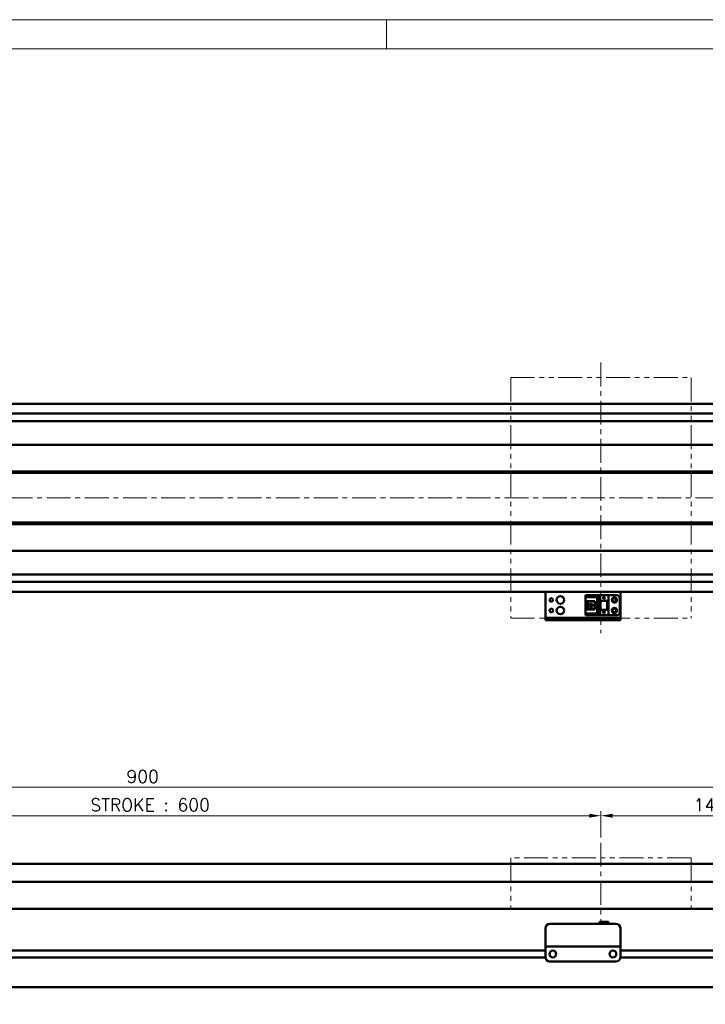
# Model space of a CAD drawing. Header units: millimetres. Extents: x 46891 to 50168, y 6223 to 9676.
# Tile 5 of 7: x 49113 to 49570, y 9021 to 9676. Entities that reach past the tile are written whole.
import ezdxf

# ---------------------------------------------------------------- set-up
doc = ezdxf.new("R2010")
doc.units = ezdxf.units.MM
doc.header["$LTSCALE"] = 0.5
doc.linetypes.add('CENTER', pattern=[50.8, 31.75, -6.35, 6.35, -6.35])
doc.linetypes.add('PHANTOM', pattern=[63.5, 31.75, -6.35, 6.35, -6.35, 6.35, -6.35])
doc.layers.get('0').update_dxf_attribs({"lineweight": 20})
doc.layers.add('1', color=1, linetype='CENTER', lineweight=13)
doc.layers.add('외형선(ISO)', color=7, linetype='Continuous', lineweight=50)
doc.styles.add('DSR TEXT', font='romans.shx', dxfattribs={"bigfont": 'whgtxt.shx'})
doc.styles.get("Standard").update_dxf_attribs({"font": 'romans.shx', "bigfont": 'whgtxt.shx'})
doc.dimstyles.new('DSR', dxfattribs={"dimscale": 2, "dimtxt": 3, "dimasz": 3, "dimexe": 0.5, "dimexo": 0.5, "dimgap": 0.5, "dimtad": 1, "dimdsep": 46, "dimtxsty": 'Standard', "dimcen": 2.5, "dimclrd": 4, "dimclre": 4, "dimclrt": 2, "dimadec": 0, "dimazin": 2, "dimtfac": 1, "dimtmove": 0, "dimatfit": 3, "dimfxl": 0, "dimlwd": -1, "dimlwe": -1, "dimarcsym": 0})

# ---------------------------------------------------------------- blocks, each defined once
blk = doc.blocks.new('A$C1C1952E1')
at = {"color": 1}
blk.add_lwpolyline([(0, 0), (420, 0), (420, 297), (0, 297)], close=True, dxfattribs=at)
at = {"color": 3}
blk.add_lwpolyline([(5, 5), (415, 5), (415, 292), (5, 292)], close=True, dxfattribs=at)
blk = doc.blocks.new('*D85')
at = {"color": 1, "linetype": 'ByBlock'}
for p, q in [((48900.29, 9131.66), (48900.29, 9149.06)), ((48908.09, 9146.06), (49492.49, 9146.06)), ((49500.29, 9131.66), (49500.29, 9149.06))]:
    blk.add_line(p, q, dxfattribs=at)
at = {"color": 1}
for points in [[(48908.09, 9147.36), (48908.09, 9144.76), (48900.29, 9146.06)], [(49492.49, 9147.36), (49492.49, 9144.76), (49500.29, 9146.06)]]:
    blk.add_solid(points, dxfattribs=at)
at = {"layer": 'Defpoints', "color": 0}
for p in [(49500.29, 9146.06), (48900.29, 9128.06), (49500.29, 9128.06)]:
    blk.add_point(p, dxfattribs=at)
at = {"color": 3, "insert": (49200.29, 9153.26), "char_height": 8.4, "attachment_point": 5, "style": 'DSR TEXT'}
blk.add_mtext('STROKE : 600', dxfattribs=at)
blk = doc.blocks.new('*D86')
at = {"color": 1, "linetype": 'ByBlock'}
for p, q in [((49500.29, 9131.66), (49500.29, 9149.06)), ((49508.09, 9146.06), (49637.49, 9146.06)), ((49645.29, 9117.66), (49645.29, 9149.06))]:
    blk.add_line(p, q, dxfattribs=at)
at = {"color": 1}
for points in [[(49508.09, 9147.36), (49508.09, 9144.76), (49500.29, 9146.06)], [(49637.49, 9147.36), (49637.49, 9144.76), (49645.29, 9146.06)]]:
    blk.add_solid(points, dxfattribs=at)
at = {"layer": 'Defpoints', "color": 0}
for p in [(49645.29, 9146.06), (49500.29, 9128.06), (49645.29, 9114.06)]:
    blk.add_point(p, dxfattribs=at)
at = {"color": 3, "insert": (49572.79, 9153.26), "char_height": 8.4, "attachment_point": 5, "style": 'DSR TEXT'}
blk.add_mtext('145', dxfattribs=at)
blk = doc.blocks.new('*D83')
at = {"color": 1, "linetype": 'ByBlock'}
for p, q in [((48745.29, 9117.66), (48745.29, 9168)), ((49645.29, 9117.66), (49645.29, 9168)), ((49637.49, 9165), (48753.09, 9165))]:
    blk.add_line(p, q, dxfattribs=at)
at = {"color": 1}
for points in [[(48753.09, 9166.3), (48753.09, 9163.7), (48745.29, 9165)], [(49637.49, 9166.3), (49637.49, 9163.7), (49645.29, 9165)]]:
    blk.add_solid(points, dxfattribs=at)
at = {"layer": 'Defpoints', "color": 0}
for p in [(48745.29, 9165), (48745.29, 9114.06), (49645.29, 9114.06)]:
    blk.add_point(p, dxfattribs=at)
at = {"color": 3, "insert": (49195.29, 9172.2), "char_height": 8.4, "attachment_point": 5, "style": 'DSR TEXT'}
blk.add_mtext('900', dxfattribs=at)

msp = doc.modelspace()

# ---------------------------------------------------------------- linework, layer by layer
at = {"color": 1}
msp.add_line((49357.48132, 9675.71252), (49357.48132, 9656.40752), dxfattribs=at)
at = {"color": 6, "linetype": 'PHANTOM'}
for p, q in [((49440.28843, 9437.61113), (49560.28843, 9437.61113)), ((49440.28843, 9437.61113), (49440.28843, 9277.61113)), ((49560.28843, 9437.61113), (49560.28843, 9277.61113)), ((49440.28843, 9277.61113), (49560.28843, 9277.61113)), ((49560.28843, 9118.05808), (49440.28843, 9118.05808)), ((49440.28843, 9118.05808), (49440.28843, 9084.05808)), ((49560.28843, 9118.05808), (49560.28843, 9084.05808))]:
    msp.add_line(p, q, dxfattribs=at)
at = {"layer": '1'}
for p, q in [((49500.28843, 9447.61113), (49500.28843, 9267.61113)), ((49655.28843, 9357.61113), (48735.28843, 9357.61113)), ((49500.28843, 9128.05808), (49500.28843, 9074.05808))]:
    msp.add_line(p, q, dxfattribs=at)
at = {"layer": '외형선(ISO)'}
for p, q in [((49635.28843, 9420.11113), (48960.28843, 9420.11113)), ((48755.28843, 9408.61113), (49635.28843, 9408.61113)), ((49635.28843, 9413.61113), (48960.28843, 9413.61113)), ((48755.28843, 9392.83854), (49635.28843, 9392.83854)), ((48769.25706, 9375.11113), (49621.31981, 9375.11113)), ((48768.78843, 9374.61113), (49621.78843, 9374.61113)), ((48769.25706, 9374.11113), (49621.31981, 9374.11113)), ((48768.78843, 9340.61113), (49621.78843, 9340.61113)), ((48769.25706, 9341.11113), (49621.31981, 9341.11113)), ((48769.25706, 9340.11113), (49621.31981, 9340.11113)), ((48755.28843, 9322.38372), (49635.28843, 9322.38372)), ((48755.28843, 9306.61113), (49635.28843, 9306.61113)), ((49635.28843, 9301.61113), (48960.28843, 9301.61113)), ((49635.28843, 9295.11113), (48960.28843, 9295.11113)), ((49463.28843, 9295.11113), (49463.28843, 9293.11115)), ((49463.28843, 9278.21115), (49463.28843, 9293.11115)), ((49490.08843, 9292.81114), (49499.28843, 9292.81114)), ((49490.08843, 9292.01114), (49490.08843, 9292.81114)), ((49498.38843, 9292.01114), (49490.08843, 9292.01114)), ((49490.08843, 9291.51114), (49490.08843, 9292.01114)), ((49490.08843, 9291.51114), (49490.08843, 9288.91114)), ((49497.88843, 9291.51114), (49490.08843, 9291.51114)), ((49498.38843, 9292.01114), (49497.88843, 9291.51114)), ((49497.88843, 9280.71114), (49497.88843, 9291.51114)), ((49498.38843, 9280.21114), (49498.38843, 9292.01114)), ((49499.28843, 9292.81116), (49499.28843, 9289.11116)), ((49499.28843, 9292.81116), (49505.28843, 9292.81116)), ((49501.68843, 9291.31116), (49502.28843, 9290.11116)), ((49501.88843, 9291.31116), (49501.68843, 9291.31116)), ((49501.88843, 9291.71116), (49501.88843, 9291.31116)), ((49502.68843, 9291.71116), (49501.88843, 9291.71116)), ((49502.28843, 9290.11116), (49502.88843, 9291.31116)), ((49502.68843, 9291.31116), (49502.68843, 9291.71116)), ((49502.88843, 9291.31116), (49502.68843, 9291.31116)), ((49505.28843, 9292.81116), (49505.28843, 9289.11116)), ((49510.78843, 9292.81113), (49505.28843, 9292.81113)), ((49512.78843, 9290.81113), (49512.78843, 9281.41113)), ((49513.28843, 9293.11115), (49513.28843, 9295.11113)), ((49513.28843, 9293.11115), (49513.28843, 9278.21115)), ((49490.08843, 9288.91114), (49490.08843, 9283.31114)), ((49496.28843, 9288.91114), (49490.08843, 9288.91114)), ((49490.08843, 9283.31114), (49490.08843, 9280.71114)), ((49490.08843, 9283.31114), (49496.28843, 9283.31114)), ((49491.38843, 9283.31114), (49491.38843, 9288.91114)), ((49491.88843, 9288.56114), (49491.88843, 9288.91114)), ((49491.88843, 9288.56114), (49491.88843, 9283.66114)), ((49496.28843, 9288.56114), (49491.88843, 9288.56114)), ((49491.88843, 9283.66114), (49496.28843, 9283.66114)), ((49491.88843, 9283.31114), (49491.88843, 9283.66114)), ((49494.68843, 9286.91114), (49492.84843, 9286.91114)), ((49492.84843, 9286.91114), (49492.84843, 9285.31114)), ((49492.84843, 9285.31114), (49494.68843, 9285.31114)), ((49494.68843, 9285.31114), (49494.68843, 9286.91114)), ((49496.28843, 9283.31114), (49496.28843, 9288.91114)), ((49499.28843, 9289.11116), (49505.28843, 9289.11116)), ((49499.28843, 9283.11116), (49499.28843, 9289.11114)), ((49499.78843, 9289.11114), (49499.28843, 9289.11114)), ((49499.28843, 9283.11116), (49499.28843, 9279.41116)), ((49499.28843, 9283.11116), (49505.28843, 9283.11116)), ((49499.78843, 9289.11114), (49500.08843, 9289.11114)), ((49499.78843, 9283.11116), (49499.78843, 9289.11114)), ((49500.08843, 9289.11114), (49504.48843, 9289.11114)), ((49500.08843, 9289.11114), (49500.08843, 9283.11116)), ((49504.48843, 9283.11116), (49504.48843, 9289.11114)), ((49504.48843, 9289.11114), (49504.78843, 9289.11114)), ((49505.28843, 9289.11114), (49504.78843, 9289.11114)), ((49504.78843, 9289.11114), (49504.78843, 9283.11116)), ((49505.28843, 9283.11116), (49505.28843, 9289.11114)), ((49505.28843, 9283.11116), (49505.28843, 9279.41116)), ((49463.28843, 9277.71117), (49463.28843, 9278.21115)), ((49463.28843, 9277.71117), (49463.28843, 9276.11117)), ((49466.28843, 9277.71117), (49510.28843, 9277.71117)), ((49490.08843, 9280.21114), (49490.08843, 9280.71114)), ((49490.08843, 9280.71114), (49497.88843, 9280.71114)), ((49490.08843, 9280.21114), (49498.38843, 9280.21114)), ((49490.08843, 9279.41114), (49490.08843, 9280.21114)), ((49490.08843, 9279.41114), (49499.28843, 9279.41114)), ((49490.08843, 9279.41113), (49505.28843, 9279.41113)), ((49498.38843, 9280.21114), (49497.88843, 9280.71114)), ((49499.28843, 9279.41116), (49505.28843, 9279.41116)), ((49501.68843, 9281.71116), (49502.28843, 9280.51116)), ((49501.88843, 9281.71116), (49501.68843, 9281.71116)), ((49501.88843, 9282.11116), (49501.88843, 9281.71116)), ((49502.68843, 9282.11116), (49501.88843, 9282.11116)), ((49502.28843, 9280.51116), (49502.88843, 9281.71116)), ((49502.68843, 9281.71116), (49502.68843, 9282.11116)), ((49502.88843, 9281.71116), (49502.68843, 9281.71116)), ((49505.28843, 9279.41116), (49505.28843, 9279.41113)), ((49510.78843, 9279.41113), (49505.28843, 9279.41113)), ((49513.28843, 9278.21115), (49513.28843, 9277.71117)), ((49513.28843, 9276.11117), (49513.28843, 9277.71117)), ((49463.28843, 9276.11115), (49463.28843, 9276.11117)), ((49463.28843, 9276.11115), (49513.28843, 9276.11115)), ((49466.28843, 9276.11117), (49510.28843, 9276.11117)), ((48960.28843, 9114.05808), (49635.28843, 9114.05808)), ((48960.28843, 9102.05808), (49635.28843, 9102.05808)), ((49635.28843, 9084.05808), (48905.28843, 9084.05808)), ((49466.28843, 9074.05824), (49510.28843, 9074.05824)), ((49499.28843, 9075.55823), (49499.28843, 9074.05824)), ((49499.28843, 9075.55823), (49505.28843, 9075.55823)), ((49505.28843, 9075.55823), (49505.28843, 9074.05824)), ((49463.28843, 9061.05824), (49463.28843, 9071.05824)), ((49513.28843, 9071.05824), (49513.28843, 9061.05824)), ((49463.28843, 9061.05824), (49463.28843, 9059.05823)), ((49513.28843, 9059.05823), (49513.28843, 9061.05824)), ((49463.28843, 9056.30808), (48959.28843, 9056.30808)), ((49463.28843, 9056.30808), (48959.28843, 9056.30808)), ((49463.28843, 9059.05821), (49463.28843, 9059.05823)), ((49463.28843, 9059.05823), (49513.28843, 9059.05823)), ((49463.28843, 9058.5582), (49463.28843, 9059.05821)), ((49463.28843, 9059.05821), (49466.05893, 9059.05821)), ((49463.28843, 9052.0582), (49463.28843, 9058.5582)), ((49468.31177, 9056.30808), (49468.2651, 9056.30808)), ((49468.51793, 9059.05821), (49470.78843, 9059.05821)), ((49475.78843, 9059.05821), (49500.78843, 9059.05821)), ((49505.78843, 9059.05821), (49508.05893, 9059.05821)), ((49508.31177, 9056.30808), (49508.2651, 9056.30808)), ((49510.51793, 9059.05821), (49513.28843, 9059.05821)), ((49513.28843, 9059.05823), (49513.28843, 9059.05821)), ((49513.28843, 9059.05821), (49513.28843, 9058.5582)), ((49513.28843, 9058.5582), (49513.28843, 9052.0582)), ((49635.28843, 9056.30808), (49513.28843, 9056.30808)), ((49463.29888, 9051.80808), (48959.27799, 9051.80808)), ((49463.29888, 9051.80808), (48959.27799, 9051.80808)), ((49466.28843, 9049.0582), (49510.28843, 9049.0582)), ((49635.28843, 9051.80808), (49513.27799, 9051.80808)), ((48755.28843, 9032.05808), (49635.28843, 9032.05808))]:
    msp.add_line(p, q, dxfattribs=at)
for centre, radius in [((49467.28843, 9289.61113), 1.2295), ((49473.28843, 9289.61113), 2.5), ((49509.28843, 9289.61113), 1.75), ((49509.28843, 9289.61113), 1.2295), ((49467.28843, 9282.61113), 1.2295), ((49473.28843, 9282.61113), 2.5), ((49509.28843, 9282.61113), 1.75), ((49509.28843, 9282.61113), 1.2295), ((49468.28843, 9054.0582), 2.25), ((49508.28843, 9054.0582), 2.25)]:
    msp.add_circle(centre, radius, dxfattribs=at)
for centre, radius, start, end in [((49510.78843, 9290.81113), 2, 0, 90), ((49510.78843, 9281.41113), 2, 270, 0), ((49466.28843, 9071.05824), 3, 90, 180), ((49510.28843, 9071.05824), 3, 0, 90), ((49466.28843, 9052.0582), 3, 180, 270), ((49510.28843, 9052.0582), 3, 270, 0)]:
    msp.add_arc(centre, radius, start, end, dxfattribs=at)
for centre, major_axis, start_param, end_param in [((49466.28843, 9277.71117), (-3, 0), 4.71238898, 6.283185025), ((49510.28843, 9277.71117), (3, 0), 0.000000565, 1.570796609), ((49466.28843, 9276.11117), (-3, 0), 4.712389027, 6.283185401), ((49510.28843, 9276.11117), (3, 0), 0, 1.570796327), ((49467.28843, 9059.05823), (-1.2295, 0), 3.138702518, 6.280295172), ((49473.28843, 9059.05823), (-2.5, 0), 3.141592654, 6.283185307), ((49503.28843, 9059.05823), (-2.5, 0), 3.141592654, 6.283185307), ((49509.28843, 9059.05823), (-1.2295, 0), 3.140629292, 6.282221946)]:
    msp.add_ellipse(centre, major_axis=major_axis, ratio=0.00001, start_param=start_param, end_param=end_param, dxfattribs=at)

# ---------------------------------------------------------------- block references
at = {"xscale": 3.861000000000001, "yscale": 3.861000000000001, "zscale": 3.861000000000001}
msp.add_blockref('A$C1C1952E1', (48546.67132, 8528.99552), dxfattribs=at)

# ---------------------------------------------------------------- dimensions: what is measured, and where the dimension line sits
for base, p1, p2, picture, middle in [((48745.28843, 9165.00367), (49645.28843, 9114.05808), (48745.28843, 9114.05808), '*D83', (49195.28843, 9172.20367)), ((49645.28843, 9146.05993), (49500.28843, 9128.05808), (49645.28843, 9114.05808), '*D86', (49572.78843, 9153.25993))]:
    dim = msp.add_linear_dim(base=base, p1=p1, p2=p2, dimstyle='DSR', override={"dimscale": 3, "dimtxt": 2.8, "dimasz": 2.600136, "dimexe": 1, "dimexo": 1.2, "dimgap": 1, "dimdec": 4, "dimtxsty": 'DSR TEXT', "dimclrd": 1, "dimclre": 1, "dimclrt": 3, "dimtdec": 4, "dimtix": 1})
    dim.commit()
    dim.dimension.update_dxf_attribs({"geometry": picture, "text_midpoint": middle})
dim = msp.add_linear_dim(base=(49500.28843, 9146.05993), p1=(48900.28843, 9128.05808), p2=(49500.28843, 9128.05808), text='STROKE : <>', dimstyle='DSR', override={"dimscale": 3, "dimtxt": 2.8, "dimasz": 2.600136, "dimexe": 1, "dimexo": 1.2, "dimgap": 1, "dimdec": 4, "dimtxsty": 'DSR TEXT', "dimclrd": 1, "dimclre": 1, "dimclrt": 3, "dimtdec": 4, "dimtix": 1})
dim.commit()
dim.dimension.update_dxf_attribs({"geometry": '*D85', "text_midpoint": (49200.28843, 9153.25993)})

doc.saveas('drawing.dxf')
